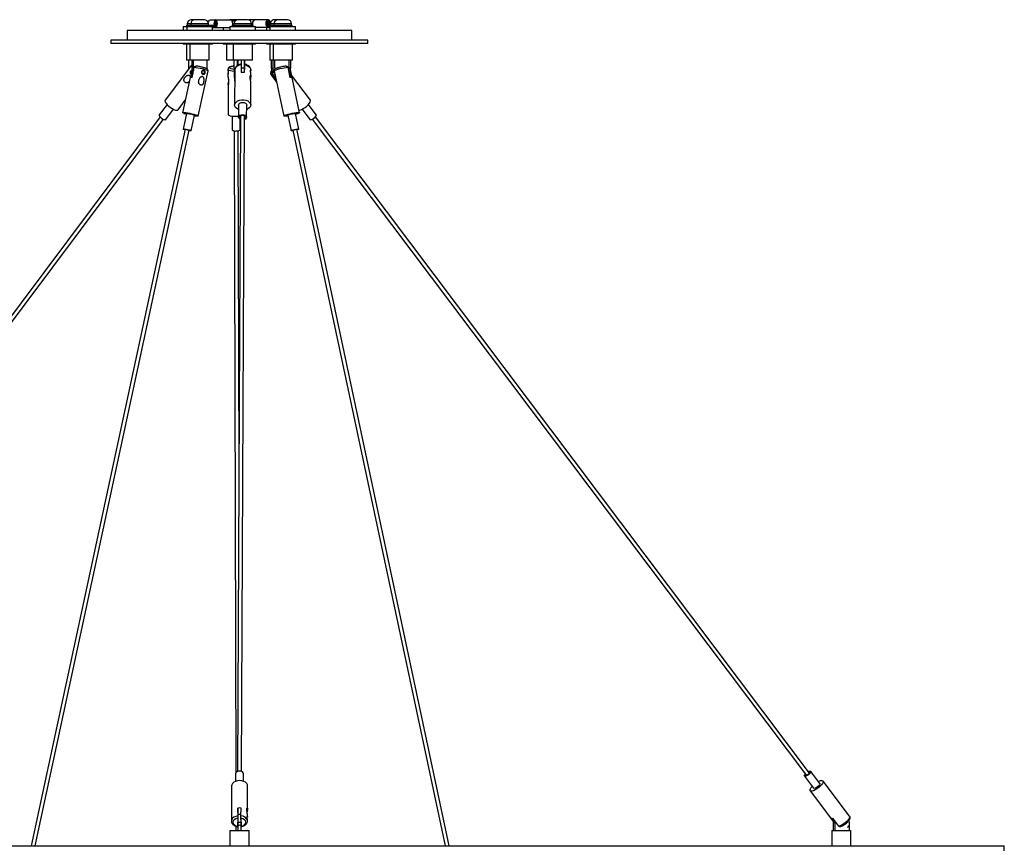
# Model space of a CAD drawing. Header units: millimetres. Extents: x -413 to 2103, y -1561 to 1924.
# Tile 4 of 7: x -55 to 558, y 126 to 642. Entities that reach past the tile are written whole.
import ezdxf

# ---------------------------------------------------------------- set-up
doc = ezdxf.new("R2010")
doc.units = ezdxf.units.MM

msp = doc.modelspace()

# ---------------------------------------------------------------- linework, layer by layer
at = {"color": 7, "linetype": 'Continuous', "lineweight": 25}
for p, q in [((48.98, 638.63), (48.98, 637.86)), ((48.98, 638.63), (51.1, 638.63)), ((49.44, 639.63), (49.44, 638.63)), ((51.1, 638.63), (51.1, 637.86)), ((51.1, 638.63), (62.43, 638.63)), ((51.56, 639.63), (51.56, 638.63)), ((52.23, 642.13), (51.94, 642.13)), ((54.06, 642.13), (52.23, 642.13)), ((54.97, 642.13), (54.06, 642.13)), ((57.88, 642.13), (54.97, 642.13)), ((59.97, 642.13), (57.88, 642.13)), ((60.06, 642.13), (59.97, 642.13)), ((62.43, 637.86), (62.43, 638.63)), ((62.43, 638.63), (67.23, 638.63)), ((62.56, 638.63), (62.56, 639.63)), ((62.56, 638.63), (62.59, 638.69)), ((63.9, 642), (67.23, 642)), ((65.82, 638.63), (66.86, 639.41)), ((66.38, 639.05), (66.55, 639.41)), ((66.86, 639.41), (66.55, 639.41)), ((67.23, 642), (76.74, 642)), ((67.23, 641.31), (67.58, 641.31)), ((67.23, 638.63), (67.61, 639.41)), ((67.23, 637.86), (67.92, 639.41)), ((67.23, 637.88), (67.23, 638.63)), ((67.92, 639.41), (67.61, 639.41)), ((77.7, 642.13), (76.79, 642.13)), ((76.93, 641.96), (77.38, 642)), ((77.32, 641.52), (77.38, 641.52)), ((77.33, 641.51), (77.44, 641.52)), ((78.54, 642), (77.38, 642)), ((80.61, 642.13), (77.7, 642.13)), ((78.08, 638.63), (78.08, 637.86)), ((78.08, 638.63), (89.99, 638.63)), ((78.53, 639.63), (78.53, 638.63)), ((81.03, 642.13), (80.61, 642.13)), ((81.33, 642.13), (81.03, 642.13)), ((83.8, 642.13), (81.33, 642.13)), ((86.51, 642.13), (83.8, 642.13)), ((87.03, 642.13), (86.51, 642.13)), ((91.61, 642), (87.84, 642)), ((89.53, 638.63), (89.53, 639.63)), ((89.99, 637.86), (89.99, 638.63)), ((99.96, 642), (91.61, 642)), ((99.53, 637.86), (98.94, 639.41)), ((99.4, 639.41), (98.94, 639.41)), ((99.53, 638.63), (99.4, 639.41)), ((99.55, 641.31), (99.43, 641.3)), ((99.53, 637.88), (99.53, 638.63)), ((99.53, 638.63), (103.08, 638.63)), ((99.96, 641.31), (99.55, 641.31)), ((101.63, 638.63), (100.52, 639.41)), ((100.98, 639.41), (100.52, 639.41)), ((101.17, 638.95), (100.98, 639.41)), ((103.08, 637.86), (103.08, 638.63)), ((103.08, 638.63), (114.84, 638.63)), ((103.39, 639.63), (103.39, 638.63)), ((104.06, 642.13), (103.77, 642.13)), ((105.89, 642.13), (104.06, 642.13)), ((106.8, 642.13), (105.89, 642.13)), ((109.71, 642.13), (106.8, 642.13)), ((111.8, 642.13), (109.71, 642.13)), ((111.89, 642.13), (111.8, 642.13)), ((114.39, 638.63), (114.39, 639.63)), ((114.84, 637.86), (114.84, 638.63)), ((11.91, 635.36), (11.91, 629.36)), ((144.86, 635.36), (11.91, 635.36)), ((46.94, 637.86), (46.94, 635.36)), ((46.94, 637.86), (48.98, 637.86)), ((49.06, 637.86), (49.06, 635.36)), ((49.06, 637.86), (65.06, 637.86)), ((65.06, 635.36), (65.06, 637.86)), ((65.06, 637.86), (67.23, 637.86)), ((65.06, 637.17), (67.23, 637.17)), ((67.23, 637.86), (67.23, 637.88)), ((67.23, 637.86), (67.58, 637.86)), ((67.23, 637.17), (76.03, 637.17)), ((71.79, 637.17), (71.79, 635.36)), ((76.03, 637.86), (76.03, 635.36)), ((76.03, 637.86), (92.03, 637.86)), ((92.03, 635.36), (92.03, 637.86)), ((99.96, 637.17), (92.03, 637.17)), ((98.77, 637.17), (98.77, 635.36)), ((99.43, 637.87), (99.55, 637.86)), ((99.53, 637.86), (99.53, 637.88)), ((99.53, 637.86), (100.96, 637.86)), ((100.89, 637.86), (100.89, 635.36)), ((100.89, 637.86), (116.89, 637.86)), ((116.89, 635.36), (116.89, 637.86)), ((151.91, 635.36), (144.86, 635.36)), ((151.91, 629.36), (151.91, 635.36)), ((1.91, 629.36), (1.91, 627.36)), ((153.85, 629.36), (1.91, 629.36)), ((153.85, 627.36), (1.91, 627.36)), ((46.94, 627.36), (46.94, 626.86)), ((49.06, 626.86), (46.94, 626.86)), ((48.94, 626.86), (48.94, 616.86)), ((49.06, 627.36), (49.06, 626.86)), ((65.06, 626.86), (49.06, 626.86)), ((51.06, 626.86), (51.06, 616.86)), ((63.06, 616.86), (63.06, 626.86)), ((65.06, 626.86), (65.06, 627.36)), ((71.79, 627.36), (71.79, 626.86)), ((76.03, 626.86), (71.79, 626.86)), ((73.79, 626.86), (73.79, 616.86)), ((76.03, 627.36), (76.03, 626.86)), ((92.03, 626.86), (76.03, 626.86)), ((78.03, 626.86), (78.03, 616.86)), ((90.03, 616.86), (90.03, 626.86)), ((92.03, 626.86), (92.03, 627.36)), ((98.77, 627.36), (98.77, 626.86)), ((100.89, 626.86), (98.77, 626.86)), ((100.77, 626.86), (100.77, 616.86)), ((100.89, 627.36), (100.89, 626.86)), ((116.89, 626.86), (100.89, 626.86)), ((102.89, 626.86), (102.89, 616.86)), ((114.89, 616.86), (114.89, 626.86)), ((116.89, 626.86), (116.89, 627.36)), ((161.91, 629.36), (153.85, 629.36)), ((161.91, 627.36), (153.85, 627.36)), ((161.91, 627.36), (161.91, 629.36)), ((52.06, 613.87), (35.66, 591.95)), ((51.06, 616.86), (48.94, 616.86)), ((50.11, 616.86), (50.11, 611.86)), ((60, 616.86), (51.06, 616.86)), ((52.21, 613.99), (52.09, 613.85)), ((52.21, 616.86), (52.21, 611.86)), ((53.19, 616.86), (53.19, 611.86)), ((63.06, 616.86), (60, 616.86)), ((61.9, 611.86), (61.9, 616.86)), ((78.03, 616.86), (73.79, 616.86)), ((90.03, 616.86), (78.03, 616.86)), ((78.74, 611.86), (78.74, 616.86)), ((80.74, 613.58), (80.74, 616.86)), ((80.84, 616.86), (80.84, 613.64)), ((83.01, 616.86), (83.01, 611.86)), ((85, 609.17), (85.02, 614.08)), ((85.01, 616.86), (85.01, 611.86)), ((85.06, 614.41), (85.06, 616.86)), ((102.92, 616.86), (100.77, 616.86)), ((101.93, 611.86), (101.93, 616.86)), ((114.89, 616.86), (102.89, 616.86)), ((102.92, 611.86), (102.92, 616.86)), ((104.08, 611.86), (104.08, 616.86)), ((112.68, 616.86), (112.68, 611.86)), ((113.7, 616.86), (113.7, 611.86)), ((52.28, 610.95), (46.53, 584.2)), ((50.11, 611.86), (50.14, 611.3)), ((52.4, 610.41), (51.48, 606.16)), ((53.19, 611.86), (52.21, 611.86)), ((52.47, 606.16), (53.82, 612.48)), ((56.31, 582.1), (62.36, 610.25)), ((61.89, 611.42), (61.9, 611.86)), ((74.79, 611.29), (74.79, 610.55)), ((74.79, 608.14), (74.8, 606.7)), ((78.74, 610.13), (78.75, 603.82)), ((79.04, 610.89), (78.94, 588.98)), ((79.04, 610.89), (79.04, 611)), ((83.01, 611.13), (83, 609.17)), ((85.01, 611.86), (83.01, 611.86)), ((85.01, 611.86), (85.01, 611.13)), ((89.02, 607.27), (89.03, 608.4)), ((89.04, 610.27), (89.04, 610.85)), ((101.64, 607.86), (105.06, 603.31)), ((101.92, 607.66), (105.01, 603.56)), ((101.93, 611.86), (102.92, 611.86)), ((102.44, 609.51), (102.02, 609.09)), ((104.62, 605.39), (102.91, 607.66)), ((103.69, 609.76), (103.01, 609.09)), ((103.59, 610.26), (109.57, 582.11)), ((104.09, 611.46), (104.08, 611.86)), ((112.06, 612.48), (113.4, 606.16)), ((113.7, 611.86), (112.68, 611.86)), ((114.42, 606.16), (113.52, 610.41)), ((119.35, 584.19), (113.64, 611.04)), ((126.12, 591.97), (114.38, 607.56)), ((74.81, 601.56), (74.86, 583.13)), ((78.85, 606.16), (78.75, 603.82)), ((78.79, 606.86), (79.02, 606.86)), ((78.85, 606.16), (78.85, 606.86)), ((79.02, 606.17), (78.85, 606.16)), ((88.94, 588.93), (89.01, 603.27)), ((36.81, 589.31), (32.01, 582.9)), ((43.67, 585.96), (48.22, 592.04)), ((81.44, 588.97), (81.41, 581.41)), ((86.41, 581.39), (86.44, 588.95)), ((129.82, 582.91), (124.97, 589.34)), ((36.01, 579.9), (40.81, 586.31)), ((48.98, 583.67), (46.89, 573.96)), ((118.97, 573.96), (116.9, 583.67)), ((120.98, 586.33), (125.82, 579.9)), ((32.58, 581.58), (-273.4, 172.74)), ((-271.39, 171.24), (34.58, 580.08)), ((51.78, 572.91), (53.86, 582.62)), ((77.36, 582.1), (77.38, 573.43)), ((82.66, 581.78), (80.8, 173.74)), ((82.38, 573.44), (82.37, 580.12)), ((83.3, 173.73), (85.16, 581.77)), ((112.01, 582.63), (114.08, 572.92)), ((127.24, 580.09), (435.09, 171.25)), ((437.09, 172.75), (129.24, 581.59)), ((48.14, 573.84), (-47.86, 127.36)), ((-45.3, 127.36), (50.59, 573.32)), ((78.63, 572.92), (79.64, 172.78)), ((81.66, 363.27), (81.13, 572.92)), ((115.27, 573.32), (210.04, 127.36)), ((212.59, 127.36), (117.71, 573.84)), ((79.54, 172.33), (79.52, 167.61)), ((84.52, 167.59), (84.54, 172.31)), ((443.54, 166.27), (437.85, 173.82)), ((433.85, 170.81), (439.54, 163.26)), ((462.03, 145.86), (445.53, 167.77)), ((77.01, 164.78), (76.91, 142.87)), ((86.94, 150.4), (87.01, 164.74)), ((437.54, 161.75), (452.09, 142.43)), ((80.91, 150.97), (80.89, 146.06)), ((80.92, 148.25), (80.91, 150.97)), ((82.89, 146.06), (82.91, 150.97)), ((80.65, 142.1), (80.64, 139.37)), ((80.89, 144.21), (80.89, 144.63)), ((82.89, 141.86), (80.89, 141.86)), ((80.89, 141.86), (80.89, 136.86)), ((82.89, 146.86), (80.91, 146.86)), ((82.9, 142.58), (82.89, 144.63)), ((82.89, 141.86), (82.89, 136.86)), ((83.14, 139.36), (83.15, 142.09)), ((86.91, 145.34), (86.91, 145.27)), ((86.91, 142.83), (86.91, 143.4)), ((86.92, 145.27), (86.92, 146.41)), ((450.63, 144.55), (452.11, 142.59)), ((455.32, 139.64), (451.62, 144.55)), ((452.06, 136.86), (452.06, 141.86)), ((452.06, 141.86), (453.05, 141.86)), ((453.05, 141.86), (453.1, 142.59)), ((453.05, 136.86), (453.05, 141.86)), ((461.6, 143.13), (461.74, 141.86)), ((461.74, 141.86), (461.74, 136.86)), ((75.91, 136.86), (75.91, 127.36)), ((75.91, 136.86), (87.91, 136.86)), ((79.72, 139.62), (79.73, 136.86)), ((82.94, 136.86), (82.94, 138.91)), ((87.91, 127.36), (87.91, 136.86)), ((450.9, 136.86), (450.9, 127.36)), ((450.9, 136.86), (462.9, 136.86)), ((462.9, 127.36), (462.9, 136.86)), ((-394.59, 127.36), (558.41, 127.36)), ((558.41, 124.36), (558.41, 127.36))]:
    msp.add_line(p, q, dxfattribs=at)
at = {"color": 8, "linetype": 'Continuous', "lineweight": 25}
for p, q in [((50.17, 639.63), (49.44, 639.63)), ((51.56, 639.63), (50.17, 639.63)), ((62.56, 639.63), (51.56, 639.63)), ((88.8, 639.63), (78.53, 639.63)), ((89.53, 639.63), (88.8, 639.63)), ((103.39, 639.63), (101.39, 639.63)), ((105.38, 639.63), (103.39, 639.63)), ((114.39, 639.63), (105.38, 639.63)), ((78.74, 611.86), (79.23, 611.86)), ((101.64, 607.86), (101.92, 607.66)), ((103.01, 609.09), (103.78, 609.36))]:
    msp.add_line(p, q, dxfattribs=at)
at = {"color": 7, "linetype": 'Continuous', "lineweight": 25, "flags": 128}
for points in [[(62.51, 640.09), (62.59, 640.51), (62.9, 641.29), (63.36, 641.82), (63.9, 642)], [(62.6, 638.63), (62.59, 638.66), (62.55, 638.85)], [(66.3, 638.99), (66.27, 639.59), (66.34, 640.51), (66.55, 641.29), (66.86, 641.82), (67.23, 642)], [(66.47, 639.25), (66.46, 639.59), (66.52, 640.33), (66.69, 640.95), (66.94, 641.37), (67.23, 641.52)], [(66.55, 639.41), (66.55, 639.77), (66.58, 640.12), (66.63, 640.45), (66.72, 640.74), (66.83, 640.98), (66.95, 641.16), (67.09, 641.28), (67.23, 641.31)], [(66.86, 639.41), (66.85, 639.62), (66.86, 639.82), (66.89, 640.02), (66.94, 640.19), (67, 640.34), (67.07, 640.45), (67.15, 640.52), (67.23, 640.54)], [(67.23, 637.17), (67.6, 637.36), (67.91, 637.88), (68.12, 638.66), (68.2, 639.59), (68.12, 640.51), (67.91, 641.29), (67.6, 641.82), (67.23, 642)], [(67.23, 637.66), (67.53, 637.8), (67.78, 638.22), (67.94, 638.85), (68, 639.59), (67.94, 640.33), (67.78, 640.95), (67.53, 641.37), (67.23, 641.52)], [(67.92, 639.41), (67.92, 639.77), (67.89, 640.12), (67.83, 640.45), (67.74, 640.74), (67.64, 640.98), (67.51, 641.16), (67.38, 641.28), (67.23, 641.31)], [(67.61, 639.41), (67.61, 639.62), (67.6, 639.82), (67.57, 640.02), (67.53, 640.19), (67.47, 640.34), (67.39, 640.45), (67.32, 640.52), (67.23, 640.54)], [(67.35, 641.31), (67.4, 641.37), (67.47, 641.43)], [(76.79, 642.13), (76.3, 642.09), (75.98, 642)], [(77.42, 637.86), (77.43, 637.88), (77.63, 638.66), (77.71, 639.59), (77.63, 640.51), (77.43, 641.29), (77.11, 641.82), (76.74, 642)], [(79.66, 641.72), (79.46, 641.82), (78.54, 642)], [(90.61, 637.86), (90.6, 637.88), (90.29, 638.66), (90.18, 639.59), (90.29, 640.51), (90.6, 641.29), (91.07, 641.82), (91.61, 642)], [(99.96, 637.17), (99.41, 637.36), (98.95, 637.88), (98.64, 638.66), (98.53, 639.59), (98.64, 640.51), (98.95, 641.29), (99.41, 641.82), (99.96, 642)], [(99.96, 637.66), (99.52, 637.8), (99.15, 638.22), (98.9, 638.85), (98.81, 639.59), (98.9, 640.33), (99.15, 640.95), (99.52, 641.37), (99.96, 641.52)], [(98.94, 639.41), (98.94, 639.77), (98.98, 640.12), (99.07, 640.45), (99.2, 640.74), (99.36, 640.98), (99.54, 641.16), (99.75, 641.28), (99.96, 641.31)], [(99.4, 639.41), (99.39, 639.62), (99.41, 639.82), (99.46, 640.02), (99.52, 640.19), (99.61, 640.34), (99.72, 640.45), (99.84, 640.52), (99.96, 640.54)], [(100.08, 641.3), (99.99, 641.37), (99.76, 641.49)], [(99.78, 638.71), (99.95, 638.91), (100.07, 639.22), (100.12, 639.59), (100.07, 639.95), (99.95, 640.26), (99.77, 640.47), (99.76, 640.47)], [(101.32, 638.85), (101.39, 639.59), (101.28, 640.51), (100.97, 641.29), (100.51, 641.82), (99.96, 642)], [(101.08, 639.17), (101.11, 639.59), (101.02, 640.33), (100.77, 640.95), (100.4, 641.37), (99.96, 641.52)], [(100.98, 639.41), (100.98, 639.77), (100.94, 640.12), (100.85, 640.45), (100.72, 640.74), (100.56, 640.98), (100.38, 641.16), (100.17, 641.28), (99.96, 641.31)], [(100.52, 639.41), (100.53, 639.62), (100.51, 639.82), (100.46, 640.02), (100.4, 640.19), (100.31, 640.34), (100.2, 640.45), (100.08, 640.52), (99.96, 640.54)], [(67.23, 637.17), (66.86, 637.36), (66.56, 637.86)], [(67.23, 637.66), (66.94, 637.8), (66.89, 637.86)], [(67.47, 637.75), (67.4, 637.8), (67.35, 637.86)], [(99.76, 637.69), (99.99, 637.8), (100.06, 637.86)], [(99.96, 637.66), (100.4, 637.8), (100.47, 637.86)], [(99.96, 637.17), (100.51, 637.36), (100.89, 637.75)], [(85.02, 614.08), (86.31, 613.78), (87.43, 613.27), (88.3, 612.58), (88.85, 611.76), (89.04, 610.87), (89.04, 610.85)], [(53.19, 611.86), (53.37, 610.45), (53.38, 610.41)], [(83.01, 611.86), (83.01, 610.45), (83.01, 609.17)], [(103.43, 609.51), (103.1, 610.45), (102.92, 611.86)], [(112.68, 611.86), (112.51, 610.45), (112.5, 610.41)], [(78.75, 603.82), (79, 603.81), (79.01, 603.81)], [(35.66, 591.95), (35.54, 591.5), (35.72, 590.85), (36.2, 590.05), (36.93, 589.18), (37.86, 588.29), (38.93, 587.45), (40.05, 586.72), (41.14, 586.16), (42.13, 585.8), (42.93, 585.68)], [(81.43, 586.13), (81.36, 586.16), (80.3, 586.72), (79.51, 587.45), (79.05, 588.29), (78.95, 589.18), (79.22, 590.05), (79.84, 590.85), (80.77, 591.5), (81.93, 591.96), (83.24, 592.2), (84.6, 592.2), (85.91, 591.96), (87.08, 591.5), (88.01, 590.85), (88.64, 590.05), (88.93, 589.18), (88.84, 588.29), (88.39, 587.45), (87.61, 586.72), (86.55, 586.16), (86.43, 586.11)], [(81.44, 588.97), (81.63, 589.58), (82.17, 590.12), (82.97, 590.47), (83.93, 590.6), (84.89, 590.47), (85.7, 590.12), (86.25, 589.58), (86.44, 588.96), (86.44, 588.95)], [(119.03, 585.69), (119.64, 585.8), (120.61, 586.16), (121.7, 586.72), (122.82, 587.45), (123.89, 588.29), (124.83, 589.18), (125.56, 590.05), (126.05, 590.85), (126.24, 591.5), (126.13, 591.96), (126.12, 591.97)], [(32.01, 582.9), (31.97, 582.56), (32.22, 582.03), (32.75, 581.4), (33.47, 580.77), (34.27, 580.24), (35.04, 579.89), (35.64, 579.76)], [(42.93, 585.68), (43.49, 585.8), (43.67, 585.96)], [(48.87, 583.17), (48.68, 583.23), (47.69, 583.55), (46.98, 583.84), (46.59, 584.08), (46.56, 584.25), (46.9, 584.33), (47.57, 584.33), (48.52, 584.25), (49.69, 584.08), (50.99, 583.84), (52.32, 583.55), (53.58, 583.23), (54.69, 582.9), (55.55, 582.59), (56.1, 582.33), (56.31, 582.12), (56.15, 581.99), (55.65, 581.95), (55.65, 581.95)], [(48.98, 583.67), (49, 583.7), (49.31, 583.75), (49.94, 583.7), (50.79, 583.57), (51.75, 583.38), (52.65, 583.15), (53.36, 582.92), (53.78, 582.72), (53.86, 582.62)], [(74.86, 583.13), (74.95, 582.9), (75.4, 582.59), (76.17, 582.33), (77.22, 582.12), (78.46, 581.99), (79.81, 581.95)], [(82.65, 579.99), (82.14, 580.24), (81.6, 580.77), (81.41, 581.4), (81.59, 582.03), (82.13, 582.56), (82.94, 582.91), (83.9, 583.04), (84.85, 582.91), (85.67, 582.56), (86.21, 582.03), (86.41, 581.4), (86.22, 580.77), (85.68, 580.24), (85.15, 579.98)], [(110.28, 581.95), (109.75, 581.99), (109.57, 582.12), (109.75, 582.33), (110.28, 582.59), (111.12, 582.9), (112.21, 583.23), (113.46, 583.55), (114.79, 583.84), (116.09, 584.08), (117.28, 584.25), (118.25, 584.33), (118.95, 584.33), (119.31, 584.25), (119.31, 584.08), (118.95, 583.84), (118.26, 583.55), (117.28, 583.23), (117.01, 583.15)], [(112.01, 582.63), (112.08, 582.72), (112.48, 582.92), (113.19, 583.15), (114.08, 583.38), (115.04, 583.57), (115.9, 583.7), (116.55, 583.75), (116.88, 583.7), (116.9, 583.67)], [(126.18, 579.76), (126.78, 579.89), (127.53, 580.24), (128.34, 580.77), (129.06, 581.4), (129.59, 582.03), (129.86, 582.56), (129.82, 582.91)], [(35.64, 579.76), (36, 579.89), (36.01, 579.9)], [(55.65, 581.95), (54.83, 581.99), (53.76, 582.12)], [(79.81, 581.95), (81.16, 581.99), (81.41, 582.01)], [(82.65, 580.6), (82.29, 580.96), (82.16, 581.4), (82.29, 581.84), (82.66, 582.21), (83.23, 582.46), (83.9, 582.55)], [(83.9, 582.55), (84.57, 582.46), (85.14, 582.21), (85.52, 581.84), (85.66, 581.4), (85.52, 580.96), (85.15, 580.59)], [(112.12, 582.11), (111.12, 581.99), (110.28, 581.95)], [(125.82, 579.9), (125.83, 579.89), (126.18, 579.76)], [(48.06, 573.45), (47.39, 573.67), (46.97, 573.86), (46.91, 573.99), (47.22, 574.04), (47.85, 573.99), (48.71, 573.86), (49.66, 573.67), (50.56, 573.44), (51.28, 573.21), (51.7, 573.01), (51.76, 572.88), (51.45, 572.84), (51.45, 572.84)], [(48.08, 573.56), (47.97, 573.6), (47.68, 573.73), (47.64, 573.83), (47.85, 573.86)], [(47.85, 573.86), (48.29, 573.83), (48.89, 573.73), (49.56, 573.6), (50.19, 573.44), (50.69, 573.28), (50.99, 573.14), (51.03, 573.05), (50.81, 573.02), (50.52, 573.03)], [(51.45, 572.84), (50.82, 572.88), (50.5, 572.93)], [(79.86, 572.84), (80.82, 572.88), (81.63, 573.01), (82.18, 573.21), (82.38, 573.44), (82.38, 573.44)], [(114.43, 572.84), (114.1, 572.88), (114.14, 573.01), (114.55, 573.21), (115.25, 573.44), (116.15, 573.67), (117.1, 573.86), (117.97, 573.99), (118.61, 574.04), (118.94, 573.99), (118.9, 573.86), (118.5, 573.67), (117.8, 573.44)], [(115.35, 572.92), (115.08, 572.88), (114.43, 572.84)], [(115.33, 573.03), (115.06, 573.02), (114.83, 573.05), (114.86, 573.14), (115.14, 573.28), (115.63, 573.44), (116.26, 573.6), (116.93, 573.73), (117.53, 573.83), (117.98, 573.86), (117.98, 573.86)], [(117.98, 573.86), (118.21, 573.83), (118.19, 573.73), (117.9, 573.6), (117.78, 573.55)], [(82.03, 173.96), (81.07, 173.83), (80.27, 173.48), (79.73, 172.94), (79.54, 172.33)], [(84.54, 172.31), (84.54, 172.32), (84.35, 172.94), (83.8, 173.48), (82.99, 173.83), (82.03, 173.96)], [(437.49, 173.96), (437.84, 173.83), (437.89, 173.48), (437.62, 172.94), (437.09, 172.32), (436.37, 171.69), (435.57, 171.16), (434.81, 170.8), (434.21, 170.68), (433.86, 170.8), (433.81, 171.16), (434.08, 171.69), (434.43, 172.13)], [(434.7, 171.17), (434.46, 171.26), (434.42, 171.51), (434.61, 171.88), (434.61, 171.88)], [(436.61, 173.39), (437, 173.46), (437.24, 173.38), (437.27, 173.13), (437.09, 172.76), (436.72, 172.32), (436.21, 171.88), (435.65, 171.51), (435.12, 171.26), (434.7, 171.17), (434.7, 171.17)], [(436.43, 173.63), (436.89, 173.83), (437.49, 173.96)], [(81.99, 168.04), (80.64, 167.91), (79.39, 167.56), (78.34, 167), (77.56, 166.27), (77.11, 165.43), (77.01, 164.78)], [(87.01, 164.74), (86.9, 165.43), (86.44, 166.27), (85.65, 167), (84.59, 167.56), (83.34, 167.91), (81.99, 168.04)], [(444.82, 168.04), (445.37, 167.91), (445.63, 167.56), (445.59, 167), (445.25, 166.27), (444.63, 165.43), (443.79, 164.54), (442.77, 163.66), (441.67, 162.87), (440.56, 162.22), (439.52, 161.76), (438.63, 161.52), (437.95, 161.52), (437.54, 161.76), (437.43, 162.22), (437.62, 162.87), (438.11, 163.66), (438.7, 164.38)], [(443.54, 166.27), (443.58, 165.92), (443.31, 165.39), (442.78, 164.76), (442.06, 164.13), (441.25, 163.6), (440.5, 163.25), (439.9, 163.12), (439.55, 163.25), (439.54, 163.26)], [(76.91, 142.87), (76.91, 142.85), (76.91, 142.75)], [(82.89, 144.21), (82.89, 143.27), (82.89, 141.86)], [(86.91, 142.83), (86.91, 142.85), (86.9, 142.95)], [(452.06, 141.86), (452.24, 143.27), (452.34, 143.6)]]:
    msp.add_lwpolyline(points, dxfattribs=at)
at = {"color": 8, "linetype": 'Continuous', "lineweight": 25, "flags": 128}
for points in [[(52.06, 613.87), (52.01, 613.78), (51.96, 613.27), (52.21, 612.58)], [(53.82, 612.48), (54.84, 612.37), (56.05, 612.18), (57.37, 611.93), (58.69, 611.63), (59.93, 611.3), (60.98, 610.98), (61.77, 610.68), (62.24, 610.42), (62.36, 610.25)], [(74.79, 611.29), (74.96, 610.98), (75.49, 610.68), (76.35, 610.42), (77.46, 610.24), (78.74, 610.13)], [(78.74, 613.19), (77.62, 613.07), (76.65, 612.86), (76.01, 612.58), (75.78, 612.27), (75.99, 611.96), (76.6, 611.69), (77.55, 611.47), (78.75, 611.34)], [(102.11, 610.44), (101.89, 610.02), (101.78, 609.44), (102.02, 609.09)], [(102.91, 607.66), (103.85, 607.96), (104.06, 608.05)], [(103.59, 610.26), (103.68, 610.42), (104.13, 610.68), (104.9, 610.98), (105.93, 611.3), (107.16, 611.63), (108.48, 611.93), (109.8, 612.18), (111.03, 612.37), (112.06, 612.48)], [(80.89, 146.06), (79.6, 145.76), (78.49, 145.25), (77.63, 144.55), (77.09, 143.73), (76.91, 142.87)], [(80.89, 144.63), (79.69, 144.28), (78.73, 143.7), (78.11, 142.94), (77.9, 142.09), (78.12, 141.24), (78.75, 140.49), (79.72, 139.9), (80.64, 139.61)], [(83.14, 139.6), (84.11, 139.9), (85.07, 140.49), (85.69, 141.24), (85.9, 142.09), (85.68, 142.94), (85.05, 143.7), (84.09, 144.28), (82.89, 144.63)], [(462.03, 145.86), (462.09, 145.76), (462.13, 145.25), (461.86, 144.55), (461.31, 143.73), (460.52, 142.85), (459.54, 141.96), (458.44, 141.14), (457.32, 140.45), (456.25, 139.94), (455.32, 139.64)]]:
    msp.add_lwpolyline(points, dxfattribs=at)
at = {"color": 7, "linetype": 'Continuous', "lineweight": 25}
for centre, radius, start, end in [((51.94, 639.63), 2.5, 90, 180), ((54.06, 639.63), 2.5, 90, 180), ((60.06, 639.63), 2.5, 0, 90), ((69.25, 639.58), 1.94, 156.89401, 197.73016), ((77.38, 639.61), 2.39, 43.19496, 89.94413), ((77.38, 639.6), 1.91, 40.12303, 89.93896), ((81.03, 639.63), 2.5, 90, 180), ((87.03, 639.63), 2.5, 0, 90), ((103.77, 639.63), 2.5, 90, 166.0935), ((105.89, 639.63), 2.5, 90, 180), ((111.89, 639.63), 2.5, 0, 90), ((57.67, 611.82), 5.46, 179.56142, 212.28309), ((190.36, 610.5), 111.63, 179.30061, 181.86723), ((84, 601.65), 7.58, 82.4212, 97.5788), ((107.39, 611.82), 5.46, 179.53952, 212.92518), ((108.21, 611.81), 5.5, 327.33471, 0.48257), ((51.97, 601.33), 4.86, 84.20323, 95.79677), ((113.91, 600.96), 5.23, 84.41678, 95.58322), ((83.47, 581.68), 0.819, 110.97774, 172.68945), ((84.38, 581.71), 0.776, 4.85927, 70.4283), ((79.27, 575.84), 3.06, 231.96727, 281.09526), ((445.38, 162.37), 5.7, 95.67079, 118.20584), ((81.91, 143.45), 7.58, 82.4212, 97.5788), ((297.06, 143.22), 216.17, 179.03591, 180.36119), ((451.13, 146.35), 1.86, 254.58135, 285.41865), ((81.29, 139.36), 0.633, 129.49931, 230.50069), ((81.89, 138.5), 1.69, 58.50282, 121.49718), ((82.49, 139.36), 0.633, 309.48968, 51.20583), ((459.42, 141.11), 2.56, 299.18895, 330.69194)]:
    msp.add_arc(centre, radius, start, end, dxfattribs=at)
at = {"color": 8, "linetype": 'Continuous', "lineweight": 25}
for centre, radius, start, end in [((83.02, 609.97), 4.11, 90.04636, 165.43064), ((82.88, 141.9), 4.16, 14.57318, 89.90461)]:
    msp.add_arc(centre, radius, start, end, dxfattribs=at)
at = {"color": 7, "linetype": 'Continuous', "lineweight": 25}
for points in [[(67.23, 638.63), (67.19, 638.65), (67.1, 638.67), (66.99, 638.84), (66.9, 639.09), (66.87, 639.3), (66.86, 639.41)], [(67.23, 637.86), (67.32, 637.88), (67.49, 637.93), (67.7, 638.28), (67.87, 638.78), (67.9, 639.2), (67.92, 639.41)], [(99.96, 638.63), (100.03, 638.65), (100.16, 638.67), (100.33, 638.84), (100.46, 639.09), (100.5, 639.3), (100.52, 639.41)]]:
    msp.add_open_spline(points, degree=3, dxfattribs=at)
for points, knots in [([(98.94, 639.41), (98.97, 639.2), (99.02, 638.79), (99.21, 638.35), (99.37, 638.2), (99.42, 638.15)], [0, 0, 0, 0, 0.4062942, 0.8125883, 1, 1, 1, 1]), ([(99.96, 638.63), (99.91, 638.65), (99.8, 638.67), (99.62, 638.86), (99.51, 639.06), (99.44, 639.2)], [0, 0, 0, 0, 0.254234, 0.514118, 1, 1, 1, 1]), ([(83.17, 614.44), (82.94, 614.4), (82.31, 614.31), (81.32, 613.97), (80.34, 613.39), (79.62, 612.66), (79.16, 611.87), (79.1, 611.3), (79.07, 611.03)], [0, 0, 0, 0, 0.104562, 0.299494, 0.497292, 0.676394, 0.847973, 1, 1, 1, 1]), ([(85.02, 614.08), (85.02, 614.11), (85.02, 614.18), (85.02, 614.31), (85.02, 614.41), (85.02, 614.41), (85.02, 614.41)], [0, 0, 0, 0, 0.129429, 0.360025, 0.75175, 1, 1, 1, 1]), ([(89.01, 610.71), (89.02, 610.77), (89.09, 611.13), (88.91, 611.81), (88.47, 612.65), (87.75, 613.36), (86.81, 613.93), (85.88, 614.27), (85.26, 614.37), (85.06, 614.41)], [0, 0, 0, 0, 0.031931, 0.202332, 0.369885, 0.541795, 0.721489, 0.90654, 1, 1, 1, 1]), ([(50.58, 603.57), (50.51, 603.49), (50.32, 603.25), (50.01, 603), (49.66, 602.84), (49.4, 602.76), (49.03, 602.73), (48.67, 602.8), (48.33, 602.95), (48.09, 603.1), (47.8, 603.34), (47.57, 603.66), (47.41, 604.03), (47.35, 604.33), (47.33, 604.7), (47.41, 605.18), (47.62, 605.67), (47.88, 606.09), (48.15, 606.43), (48.49, 606.79), (48.89, 607.12), (49.31, 607.38), (49.75, 607.56), (50.17, 607.62), (50.6, 607.52), (50.91, 607.3), (51.14, 606.94), (51.25, 606.6), (51.28, 606.37), (51.29, 606.31)], [0, 0, 0, 0, 0.026932, 0.081203, 0.105931, 0.130066, 0.153886, 0.201979, 0.227513, 0.253039, 0.27856, 0.329968, 0.360861, 0.386723, 0.411094, 0.459153, 0.507761, 0.54675, 0.585676, 0.62457, 0.688097, 0.737614, 0.776128, 0.83759, 0.874034, 0.910809, 0.942045, 0.983398, 1, 1, 1, 1]), ([(52.11, 610.16), (52.06, 610.11), (51.94, 610), (51.8, 609.73), (51.71, 609.4), (51.71, 609.08), (51.79, 608.9), (51.83, 608.82)], [0, 0, 0, 0, 0.147745, 0.369568, 0.595356, 0.815959, 1, 1, 1, 1]), ([(53.82, 612.48), (53.83, 612.51), (53.86, 612.61), (53.94, 612.8), (54.11, 613.02), (54.37, 613.19), (54.65, 613.25), (54.82, 613.22), (54.9, 613.2)], [0, 0, 0, 0, 0.0696603, 0.1937705, 0.4046025, 0.6153221, 0.8290272, 1, 1, 1, 1]), ([(62.34, 610.25), (62.36, 610.3), (62.42, 610.47), (62.36, 610.78), (62.21, 611.09), (62.01, 611.31), (61.75, 611.51), (61.37, 611.71), (60.75, 611.95), (59.85, 612.23), (58.8, 612.51), (57.65, 612.77), (56.52, 612.99), (55.62, 613.14), (55.18, 613.18), (55.04, 613.19)], [0, 0, 0, 0, 0.014605, 0.058026, 0.095451, 0.133473, 0.181889, 0.262289, 0.377612, 0.487158, 0.602166, 0.715414, 0.82832, 0.941593, 1, 1, 1, 1]), ([(58.31, 609.67), (58.31, 609.68), (58.34, 609.81), (58.45, 610.06), (58.73, 610.37), (59.09, 610.57), (59.5, 610.64), (59.88, 610.56), (60.21, 610.36), (60.44, 610.05), (60.57, 609.65), (60.58, 609.25), (60.5, 608.86), (60.33, 608.52), (60.07, 608.25), (59.73, 608.1), (59.36, 608.1), (58.99, 608.23), (58.66, 608.48), (58.41, 608.83), (58.27, 609.25), (58.3, 609.53), (58.31, 609.67)], [0, 0, 0, 0, 0.000163, 0.050869, 0.102056, 0.15568, 0.210962, 0.265428, 0.318395, 0.371244, 0.424791, 0.477879, 0.520331, 0.572227, 0.624808, 0.679407, 0.734605, 0.788341, 0.84106, 0.894222, 0.947804, 1, 1, 1, 1]), ([(58.46, 609.6), (58.45, 609.49), (58.43, 609.26), (58.54, 608.93), (58.73, 608.65), (58.98, 608.46), (59.21, 608.36), (59.34, 608.37), (59.38, 608.37)], [0, 0, 0, 0, 0.185241, 0.373793, 0.558015, 0.737695, 0.919122, 1, 1, 1, 1]), ([(59.39, 610.36), (59.28, 610.35), (59.07, 610.33), (58.79, 610.16), (58.56, 609.91), (58.5, 609.7), (58.46, 609.6)], [0, 0, 0, 0, 0.255428, 0.508748, 0.75417, 1, 1, 1, 1]), ([(74.79, 610.55), (74.79, 610.55), (74.78, 610.52), (74.81, 610.35), (74.86, 610.05), (74.92, 609.65), (74.96, 609.25), (74.96, 608.86), (74.93, 608.52), (74.87, 608.25), (74.82, 608.1), (74.79, 608.1), (74.8, 608.23), (74.85, 608.49), (74.91, 608.79), (74.93, 609.02), (74.94, 609.11)], [0, 0, 0, 0, 0.013379, 0.092192, 0.170828, 0.250504, 0.329495, 0.392662, 0.469881, 0.548119, 0.62936, 0.711491, 0.791448, 0.869891, 0.948994, 1, 1, 1, 1]), ([(74.79, 610.54), (74.79, 610.53), (74.79, 610.44), (74.83, 610.22), (74.89, 609.82), (74.94, 609.4), (74.95, 608.98), (74.93, 608.62), (74.89, 608.37), (74.85, 608.25), (74.85, 608.25), (74.85, 608.25)], [0, 0, 0, 0, 0.029248, 0.201224, 0.346562, 0.47804, 0.60016, 0.728254, 0.858483, 0.959016, 1, 1, 1, 1]), ([(78.82, 613.23), (78.69, 613.22), (78.18, 613.19), (77.32, 613.08), (76.35, 612.87), (75.67, 612.6), (75.17, 612.24), (74.84, 611.81), (74.82, 611.46), (74.81, 611.31)], [0, 0, 0, 0, 0.062062, 0.254215, 0.450838, 0.660666, 0.789994, 0.909955, 1, 1, 1, 1]), ([(78.74, 611.14), (78.74, 611.08), (78.74, 610.94), (78.74, 610.64), (78.74, 610.35), (78.74, 610.19), (78.74, 610.13)], [0, 0, 0, 0, 0.240895, 0.545853, 0.843404, 1, 1, 1, 1]), ([(89, 603.27), (89, 603.28), (89.01, 603.4), (88.98, 603.67), (88.92, 604.03), (88.86, 604.33), (88.78, 604.7), (88.68, 605.18), (88.61, 605.67), (88.58, 606.09), (88.59, 606.43), (88.63, 606.79), (88.69, 607.12), (88.78, 607.38), (88.87, 607.56), (88.95, 607.62), (89.01, 607.52), (89.03, 607.3), (89.01, 606.94), (88.96, 606.54), (88.9, 606.06), (88.82, 605.57), (88.76, 605.18), (88.73, 604.98), (88.73, 604.94)], [0, 0, 0, 0, 0.002386, 0.06342, 0.100098, 0.130802, 0.159736, 0.216794, 0.274504, 0.320794, 0.367009, 0.413184, 0.488607, 0.547396, 0.593121, 0.666092, 0.70936, 0.753021, 0.790106, 0.839202, 0.878253, 0.933657, 0.988955, 1, 1, 1, 1]), ([(89.03, 608.4), (89.02, 608.48), (89.02, 608.65), (88.98, 609.02), (88.92, 609.44), (88.86, 609.87), (88.86, 610.11), (88.85, 610.22)], [0, 0, 0, 0, 0.167467, 0.374831, 0.583937, 0.794695, 1, 1, 1, 1]), ([(88.86, 610.18), (88.86, 610.24), (88.87, 610.36), (88.89, 610.45), (88.89, 610.45), (88.89, 610.45)], [0, 0, 0, 0, 0.4361234, 0.8405615, 1, 1, 1, 1]), ([(88.87, 609.97), (88.87, 609.98), (88.86, 610.06), (88.86, 610.12), (88.86, 610.18)], [0, 0, 0, 0, 0.071513, 1, 1, 1, 1]), ([(89.02, 608.33), (89.02, 608.44), (89.03, 608.66), (88.97, 609.12), (88.9, 609.58), (88.88, 609.85), (88.87, 609.97)], [0, 0, 0, 0, 0.2600188, 0.5231958, 0.7915334, 1, 1, 1, 1]), ([(102.11, 610.6), (102.01, 610.47), (101.68, 610.04), (101.41, 609.43), (101.31, 608.73), (101.4, 608.18), (101.6, 607.95), (101.66, 607.88)], [0, 0, 0, 0, 0.147329, 0.474788, 0.702179, 0.912012, 1, 1, 1, 1]), ([(102.02, 609.09), (102.02, 609.09), (101.94, 609.01), (101.81, 608.81), (101.7, 608.47), (101.71, 608.12), (101.8, 607.84), (101.89, 607.71), (101.92, 607.66)], [0, 0, 0, 0, 0.007115, 0.234368, 0.457915, 0.675689, 0.888173, 1, 1, 1, 1]), ([(102.91, 607.66), (102.86, 607.74), (102.75, 607.91), (102.69, 608.24), (102.71, 608.57), (102.83, 608.87), (102.96, 609.02), (103.01, 609.09)], [0, 0, 0, 0, 0.188371, 0.396123, 0.605816, 0.819431, 1, 1, 1, 1]), ([(111.08, 613.22), (111.01, 613.21), (110.65, 613.19), (109.88, 613.08), (108.75, 612.88), (107.6, 612.64), (106.5, 612.36), (105.52, 612.08), (104.71, 611.78), (104.23, 611.55), (103.84, 611.25), (103.6, 610.85), (103.53, 610.49), (103.59, 610.31), (103.6, 610.27)], [0, 0, 0, 0, 0.026984, 0.142319, 0.25455, 0.365651, 0.476752, 0.588491, 0.702415, 0.824455, 0.889275, 0.940393, 0.985201, 1, 1, 1, 1]), ([(111, 613.2), (111, 613.2), (111.1, 613.23), (111.31, 613.25), (111.61, 613.15), (111.83, 612.97), (111.98, 612.74), (112.03, 612.57), (112.06, 612.48)], [0, 0, 0, 0, 0.003762, 0.231006, 0.454597, 0.672426, 0.80664, 1, 1, 1, 1]), ([(50.76, 603.84), (50.75, 603.83), (50.69, 603.73), (50.63, 603.64), (50.58, 603.57)], [0, 0, 0, 0, 0.159792, 1, 1, 1, 1]), ([(59.76, 603.12), (59.74, 603.02), (59.66, 602.71), (59.52, 602.33), (59.33, 602.02), (59.18, 601.83), (58.94, 601.63), (58.66, 601.52), (58.35, 601.49), (58.1, 601.5), (57.76, 601.58), (57.4, 601.73), (57.05, 601.96), (56.82, 602.17), (56.58, 602.47), (56.37, 602.91), (56.3, 603.45), (56.34, 603.94), (56.45, 604.39), (56.65, 604.91), (56.94, 605.43), (57.29, 605.9), (57.7, 606.31), (58.13, 606.62), (58.6, 606.76), (58.98, 606.73), (59.31, 606.53), (59.54, 606.22), (59.72, 605.82), (59.83, 605.35), (59.89, 604.82), (59.9, 604.26), (59.87, 603.79), (59.82, 603.41), (59.78, 603.22), (59.76, 603.12)], [0, 0, 0, 0, 0.021478, 0.06476, 0.08448, 0.103728, 0.122725, 0.161078, 0.181442, 0.201799, 0.222152, 0.26315, 0.287787, 0.308412, 0.327848, 0.366175, 0.40494, 0.436034, 0.467077, 0.498095, 0.548758, 0.588248, 0.618963, 0.667979, 0.697043, 0.726371, 0.751282, 0.784261, 0.810493, 0.847709, 0.884854, 0.921977, 0.960589, 0.980234, 1, 1, 1, 1]), ([(74.8, 606.7), (74.8, 606.7), (74.79, 606.69), (74.81, 606.51), (74.85, 606.23), (74.92, 605.82), (74.99, 605.35), (75.07, 604.82), (75.14, 604.26), (75.18, 603.79), (75.2, 603.41), (75.2, 603.22), (75.2, 603.12)], [0, 0, 0, 0, 0.000442, 0.09144, 0.211913, 0.307735, 0.443685, 0.579374, 0.714985, 0.856033, 0.927795, 1, 1, 1, 1]), ([(75.2, 603.12), (75.2, 603.02), (75.2, 602.71), (75.16, 602.33), (75.1, 602.02), (75.05, 601.83), (74.97, 601.63), (74.89, 601.52), (74.84, 601.49), (74.82, 601.5), (74.81, 601.58), (74.84, 601.73), (74.9, 601.96), (74.97, 602.17), (75.05, 602.47), (75.15, 602.86), (75.18, 603.19), (75.2, 603.33)], [0, 0, 0, 0, 0.054412, 0.164059, 0.214017, 0.262779, 0.310904, 0.408068, 0.459657, 0.511228, 0.562789, 0.66665, 0.729066, 0.781315, 0.830553, 0.927649, 1, 1, 1, 1]), ([(86.51, 150.15), (86.51, 150.23), (86.51, 150.47), (86.56, 150.72), (86.62, 150.88), (86.68, 150.95), (86.76, 150.99), (86.84, 150.92), (86.9, 150.77), (86.93, 150.62), (86.95, 150.37), (86.92, 150.06), (86.86, 149.69), (86.8, 149.39), (86.72, 149.05), (86.67, 148.79), (86.64, 148.64)], [0, 0, 0, 0, 0.0596, 0.179704, 0.234426, 0.287838, 0.340553, 0.446982, 0.50349, 0.559979, 0.616457, 0.730223, 0.798591, 0.855822, 0.909756, 1, 1, 1, 1]), ([(86.92, 146.41), (86.92, 146.42), (86.92, 146.5), (86.9, 146.79), (86.86, 147.18), (86.79, 147.66), (86.71, 148.15), (86.64, 148.68), (86.57, 149.19), (86.53, 149.6), (86.51, 149.92), (86.51, 150.07), (86.51, 150.15)], [0, 0, 0, 0, 0.0216773, 0.1107427, 0.2286558, 0.3224425, 0.4555036, 0.5883099, 0.7210402, 0.8590917, 0.9293293, 1, 1, 1, 1]), ([(76.93, 142.72), (76.96, 142.45), (77.02, 141.87), (77.49, 141.07), (78.19, 140.35), (79.14, 139.79), (79.99, 139.47), (80.51, 139.38), (80.63, 139.36)], [0, 0, 0, 0, 0.164211, 0.348689, 0.537963, 0.735808, 0.939551, 1, 1, 1, 1]), ([(80.89, 146.06), (80.89, 145.98), (80.88, 145.8), (80.88, 145.48), (80.88, 145.15), (80.89, 144.85), (80.89, 144.7), (80.89, 144.63)], [0, 0, 0, 0, 0.188371, 0.396123, 0.605816, 0.819431, 1, 1, 1, 1]), ([(82.89, 144.63), (82.89, 144.63), (82.89, 144.71), (82.89, 144.91), (82.88, 145.25), (82.88, 145.6), (82.89, 145.87), (82.89, 146.01), (82.89, 146.06)], [0, 0, 0, 0, 0.007115, 0.234368, 0.457915, 0.675689, 0.888173, 1, 1, 1, 1]), ([(83.15, 139.34), (83.25, 139.36), (83.76, 139.44), (84.63, 139.75), (85.6, 140.32), (86.34, 141.06), (86.78, 141.9), (86.96, 142.58), (86.89, 142.94), (86.88, 142.98)], [0, 0, 0, 0, 0.046542, 0.242095, 0.440524, 0.620196, 0.792322, 0.977953, 1, 1, 1, 1]), ([(86.9, 143.37), (86.9, 143.42), (86.91, 143.57), (86.87, 143.94), (86.8, 144.42), (86.75, 144.85), (86.74, 145.17), (86.75, 145.37), (86.77, 145.45), (86.77, 145.45), (86.77, 145.45)], [0, 0, 0, 0, 0.0861013, 0.2697696, 0.4563799, 0.6108713, 0.7496704, 0.8755432, 0.9690378, 1, 1, 1, 1]), ([(456.02, 139.29), (456.18, 139.33), (456.65, 139.44), (457.49, 139.79), (458.54, 140.38), (459.55, 141.09), (460.48, 141.87), (461.27, 142.7), (461.9, 143.53), (462.26, 144.29), (462.36, 144.99), (462.27, 145.54), (462.06, 145.77), (462, 145.84)], [0, 0, 0, 0, 0.056971, 0.169721, 0.277284, 0.382216, 0.486668, 0.591926, 0.699864, 0.814908, 0.894795, 0.968515, 1, 1, 1, 1]), ([(456.15, 139.34), (456.09, 139.32), (455.94, 139.28), (455.72, 139.33), (455.49, 139.45), (455.38, 139.57), (455.32, 139.64)], [0, 0, 0, 0, 0.179026, 0.506915, 0.708942, 1, 1, 1, 1])]:
    msp.add_open_spline(points, degree=3, knots=knots, dxfattribs=at)
at = {"color": 8, "linetype": 'Continuous', "lineweight": 25}
for points, knots in [([(51.74, 608.4), (51.66, 608.48), (51.5, 608.65), (51.36, 609.02), (51.34, 609.44), (51.43, 609.87), (51.57, 610.11), (51.64, 610.22)], [0, 0, 0, 0, 0.1669637, 0.374453, 0.5836859, 0.7945713, 1, 1, 1, 1]), ([(51.64, 610.22), (51.64, 610.22), (51.72, 610.32), (51.9, 610.51), (52.11, 610.58), (52.21, 610.62)], [0, 0, 0, 0, 0.001612, 0.502755, 1, 1, 1, 1]), ([(59.38, 608.37), (59.44, 608.37), (59.59, 608.37), (59.8, 608.48), (60, 608.7), (60.12, 608.97), (60.19, 609.28), (60.19, 609.6), (60.1, 609.91), (59.93, 610.16), (59.68, 610.31), (59.49, 610.38), (59.39, 610.36), (59.39, 610.36)], [0, 0, 0, 0, 0.061276, 0.169668, 0.275822, 0.381777, 0.468741, 0.577091, 0.685088, 0.7899, 0.893426, 0.999459, 1, 1, 1, 1]), ([(88.85, 610.22), (88.85, 610.22), (88.85, 610.32), (88.87, 610.5), (88.92, 610.64), (88.98, 610.64), (89.03, 610.52), (89.03, 610.35), (89.03, 610.27)], [0, 0, 0, 0, 0.000641, 0.200082, 0.401417, 0.612335, 0.829776, 1, 1, 1, 1]), ([(86.9, 143.4), (86.9, 143.44), (86.91, 143.55), (86.88, 143.84), (86.83, 144.25), (86.76, 144.69), (86.73, 145.06), (86.73, 145.37), (86.77, 145.58), (86.83, 145.66), (86.89, 145.6), (86.92, 145.47), (86.91, 145.35), (86.91, 145.34)], [0, 0, 0, 0, 0.040002, 0.146772, 0.253304, 0.361243, 0.468256, 0.553831, 0.658442, 0.764433, 0.874493, 0.98576, 1, 1, 1, 1])]:
    msp.add_open_spline(points, degree=3, knots=knots, dxfattribs=at)

doc.saveas('drawing.dxf')
